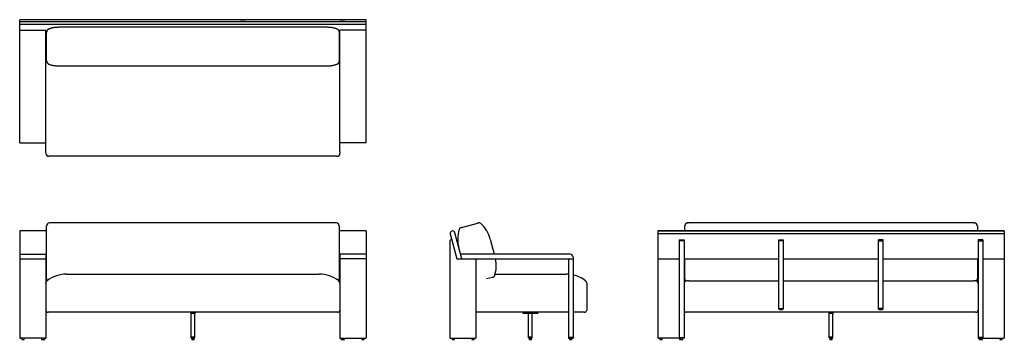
# Model space of a CAD drawing. Header units: inches. Extents: x 2598 to 2859, y 374 to 459.
import ezdxf

# ---------------------------------------------------------------- set-up
doc = ezdxf.new("R2010")
doc.units = ezdxf.units.IN
doc.header["$MEASUREMENT"] = 0

# ---------------------------------------------------------------- blocks, each defined once
blk = doc.blocks.new('Ridge Outdoor 92in Sofa_Front')
at = {"linetype": 'Continuous', "lineweight": 25}
for p, q in [((6.3, 28.82), (-0.87, 28.82)), ((-0.87, 28.82), (-0.87, 0.51)), ((6.3, 17.67), (6.3, 29.79)), ((82.81, 30.98), (7.51, 30.98)), ((84.02, 29.79), (84.02, 17.67)), ((91.18, 28.82), (84.02, 28.82)), ((91.18, 28.82), (91.18, 0.51)), ((-0.87, 22.64), (6.1, 22.64)), ((-0.87, 21.38), (6.3, 21.38)), ((6.1, 22.64), (6.1, 14.98)), ((91.18, 21.38), (84.02, 21.38)), ((91.18, 22.64), (84.22, 22.64)), ((84.22, 22.64), (84.22, 14.98)), ((6.3, 16.07), (6.3, 17.24)), ((11.6, 17.32), (78.72, 17.32)), ((84.02, 17.24), (84.02, 16.07)), ((6.1, 14.87), (6.1, 0.28)), ((84.22, 14.87), (84.22, 0.28)), ((83.62, 7.2), (6.69, 7.2)), ((44.61, 7.2), (44.61, 6.93)), ((44.61, 6.93), (45.79, 6.93)), ((44.71, 0.59), (44.71, 6.93)), ((44.72, 0.59), (44.72, 6.93)), ((45.67, 0.59), (45.67, 6.93)), ((45.69, 0.59), (45.69, 6.93)), ((45.79, 7.2), (45.79, 6.93)), ((84.22, 7.75), (84.21, 7.75)), ((6.1, 0.28), (-0.63, 0.28)), ((-0.37, 0.28), (-0.32, 0)), ((-0.32, 0), (0.32, 0)), ((0.32, 0), (0.37, 0.28)), ((4.86, 0.28), (4.92, 0)), ((4.92, 0), (5.79, 0)), ((5.55, 0), (5.61, 0.28)), ((5.79, 0), (5.85, 0.28)), ((45.69, 0.59), (44.71, 0.59)), ((44.71, 0.41), (44.71, 0.57)), ((45.69, 0.57), (44.71, 0.57)), ((44.71, 0.41), (45.69, 0.41)), ((44.72, 0.41), (44.72, 0.57)), ((45.67, 0.39), (44.73, 0.39)), ((44.82, 0.28), (44.88, 0)), ((44.82, 0.28), (45.57, 0.28)), ((44.88, 0), (45.51, 0)), ((45.08, 0.39), (45.08, 0.28)), ((45.32, 0.28), (45.32, 0.39)), ((45.51, 0), (45.57, 0.28)), ((45.67, 0.41), (45.67, 0.57)), ((45.69, 0.41), (45.69, 0.57)), ((84.22, 0.28), (90.95, 0.28)), ((84.47, 0.28), (84.53, 0)), ((84.53, 0), (85.4, 0)), ((84.71, 0.28), (84.77, 0)), ((85.4, 0), (85.46, 0.28)), ((89.94, 0.28), (90, 0)), ((90, 0), (90.63, 0)), ((90.63, 0), (90.69, 0.28))]:
    blk.add_line(p, q, dxfattribs=at)
for centre, radius, start, end in [((7.09, 30.17), 0.787, 94.9718, 180), ((83.23, 30.17), 0.787, 0, 85.0282), ((7.09, 16.07), 0.787, 180, 215.1236), ((7.04, 16.08), 0.745, 180.1271, 217.1053), ((11.6, 8.66), 8.66, 90, 126.7419), ((78.72, 8.66), 8.66, 53.2581, 90), ((83.23, 16.07), 0.787, 324.8764, 0), ((83.27, 16.07), 0.744, 322.8756, 359.8921), ((6.89, 14.97), 0.787, 126.7419, 180), ((83.43, 14.97), 0.787, 0, 53.2581), ((6.69, 7.8), 0.591, 180, 270), ((83.62, 7.8), 0.591, 270, 0), ((-0.63, 0.51), 0.236, 180, 270), ((5.87, 0.51), 0.236, 270, 0), ((44.73, 0.57), 0.0197, 90, 180), ((44.73, 0.41), 0.0197, 180, 270), ((44.75, 0.58), 0.028, 147.6526, 189.7276), ((44.75, 0.41), 0.028, 170.2724, 212.3474), ((45.65, 0.58), 0.028, 350.2724, 32.3474), ((45.67, 0.57), 0.0197, 0, 90), ((45.65, 0.41), 0.028, 327.6526, 9.7276), ((45.67, 0.41), 0.0197, 270, 0), ((84.45, 0.51), 0.236, 180, 270), ((90.95, 0.51), 0.236, 270, 0)]:
    blk.add_arc(centre, radius, start, end, dxfattribs=at)
for points, knots in [([(6.3, 29.79), (6.3, 29.86), (6.3, 29.92), (6.3, 30.05), (6.3, 30.11), (6.3, 30.17)], [0, 0, 0, 0, 0.5, 0.5, 1, 1, 1, 1]), ([(7.51, 30.98), (7.48, 30.98), (7.41, 30.98), (7.29, 30.98), (7.15, 30.97), (7.06, 30.96), (7.02, 30.96)], [0, 0, 0, 0, 0.161844, 0.431675, 0.711965, 1, 1, 1, 1]), ([(83.3, 30.96), (83.26, 30.96), (83.17, 30.97), (83.04, 30.98), (82.92, 30.98), (82.84, 30.98), (82.81, 30.98)], [0, 0, 0, 0, 0.2537, 0.535775, 0.805551, 1, 1, 1, 1]), ([(84.02, 30.17), (84.02, 30.11), (84.02, 30.05), (84.02, 29.92), (84.02, 29.86), (84.02, 29.79)], [0, 0, 0, 0, 0.5, 0.5, 1, 1, 1, 1]), ([(6.3, 17.24), (6.3, 17.32), (6.3, 17.39), (6.3, 17.53), (6.3, 17.6), (6.3, 17.67)], [0, 0, 0, 0, 0.5, 0.5, 1, 1, 1, 1]), ([(84.02, 17.67), (84.02, 17.6), (84.02, 17.53), (84.02, 17.39), (84.02, 17.32), (84.02, 17.24)], [0, 0, 0, 0, 0.5, 0.5, 1, 1, 1, 1]), ([(6.1, 14.87), (6.1, 14.89), (6.1, 14.9), (6.1, 14.93), (6.1, 14.94), (6.1, 14.95), (6.1, 14.96), (6.1, 14.97), (6.1, 14.97), (6.1, 14.97)], [0, 0, 0, 0, 0.25, 0.25, 0.5, 0.5, 0.75, 0.75, 1, 1, 1, 1]), ([(84.22, 14.97), (84.22, 14.97), (84.22, 14.97), (84.22, 14.96), (84.22, 14.95), (84.22, 14.94), (84.22, 14.93), (84.22, 14.9), (84.22, 14.89), (84.22, 14.87)], [0, 0, 0, 0, 0.25, 0.25, 0.5, 0.5, 0.75, 0.75, 1, 1, 1, 1])]:
    blk.add_open_spline(points, degree=3, knots=knots, dxfattribs=at)
blk = doc.blocks.new('Ridge Outdoor 92in Sofa_Top')
at = {"linetype": 'Continuous', "lineweight": 25}
for p, q in [((46.03, 0), (-46.03, 0)), ((-46.03, -32.68), (-46.03, 0)), ((-39.06, 0.03), (-40.32, 0.03)), ((-40.32, 0.03), (-40.32, 0)), ((-39.06, 0), (-39.06, 0.03)), ((-12.6, 0.03), (-13.86, 0.03)), ((-13.86, 0.03), (-13.86, 0)), ((-12.6, 0), (-12.6, 0.03)), ((12.6, 0.03), (13.86, 0.03)), ((12.6, 0), (12.6, 0.03)), ((13.86, 0.03), (13.86, 0)), ((39.06, 0), (39.06, 0.03)), ((39.06, 0.03), (40.32, 0.03)), ((40.32, 0.03), (40.32, 0)), ((46.03, -32.68), (46.03, 0)), ((-46.03, -0.47), (46.03, -0.47)), ((46.03, -1.24), (-46.03, -1.24)), ((35.71, -2), (-35.71, -2)), ((38.31, -2.46), (38.35, -2.47)), ((-46.03, -2.77), (-39.06, -2.77)), ((-39.06, -35.03), (-39.06, -2.77)), ((-38.85, -3.11), (-39.06, -3.11)), ((-38.86, -4.37), (-39.06, -4.37)), ((-38.86, -7.58), (-38.86, -3.21)), ((39.06, -3.11), (38.85, -3.11)), ((38.86, -3.21), (38.86, -7.58)), ((39.06, -4.37), (38.86, -4.37)), ((39.06, -35.03), (39.06, -2.77)), ((46.03, -2.77), (39.06, -2.77)), ((-38.86, -11), (-38.86, -7.75)), ((38.86, -7.75), (38.86, -11)), ((-35.71, -12.25), (35.71, -12.25)), ((-46.03, -32.68), (-39.06, -32.68)), ((46.03, -32.68), (39.06, -32.68)), ((37.8, -36.29), (-37.8, -36.29))]:
    blk.add_line(p, q, dxfattribs=at)
at = {"linetype": 'Continuous', "lineweight": 25, "flags": 128}
for points in [[(-38.86, -3.7), (-38.88, -3.71), (-38.94, -3.74), (-38.99, -3.78), (-39.03, -3.82), (-39.05, -3.86), (-39.06, -3.89)], [(39.06, -3.89), (39.05, -3.86), (39.03, -3.82), (38.99, -3.78), (38.94, -3.74), (38.88, -3.71), (38.86, -3.7)]]:
    blk.add_lwpolyline(points, dxfattribs=at)
at = {"linetype": 'Continuous', "lineweight": 25}
for centre, radius, start, end in [((-38.07, -3.21), 0.786, 107.5978, 179.9673), ((-38.07, -3.2), 0.787, 110.9679, 179.9995), ((38.07, -3.21), 0.786, 0.0356, 72.3993), ((38.07, -3.2), 0.787, 0.0003, 69.1193), ((-38.27, -3.89), 0.787, 138.5904, 180), ((38.27, -3.89), 0.787, 0, 41.4096), ((-38.1, -11), 0.755, 180.3547, 239.1705), ((-38.07, -11.04), 0.787, 180.0005, 249.0281), ((38.07, -11.04), 0.787, 290.8839, 359.9997), ((38.1, -11), 0.755, 300.8295, 359.6453), ((-38.27, -35.5), 0.787, 180, 270), ((38.27, -35.5), 0.787, 270, 0)]:
    blk.add_arc(centre, radius, start, end, dxfattribs=at)
for points, knots in [([(-35.71, -2), (-35.79, -2), (-35.98, -2), (-36.27, -2.02), (-36.58, -2.04), (-36.89, -2.08), (-37.19, -2.14), (-37.49, -2.2), (-37.78, -2.27), (-38.06, -2.36), (-38.25, -2.43), (-38.35, -2.47), (-38.35, -2.47)], [0, 0, 0, 0, 0.091497, 0.208897, 0.325036, 0.439846, 0.553272, 0.66527, 0.775813, 0.884885, 0.992481, 1, 1, 1, 1]), ([(-38.35, -2.47), (-38.35, -2.47), (-38.33, -2.46), (-38.32, -2.46), (-38.31, -2.46)], [0, 0, 0, 0, 0.426504, 1, 1, 1, 1]), ([(38.35, -2.47), (38.32, -2.46), (38.21, -2.41), (38, -2.34), (37.72, -2.26), (37.43, -2.19), (37.14, -2.13), (36.84, -2.08), (36.54, -2.04), (36.23, -2.01), (35.96, -2), (35.78, -2), (35.71, -2)], [0, 0, 0, 0, 0.032124, 0.138687, 0.246395, 0.355498, 0.465993, 0.577867, 0.691097, 0.805646, 0.921466, 1, 1, 1, 1]), ([(-38.86, -7.75), (-38.86, -7.74), (-38.86, -7.71), (-38.86, -7.65), (-38.86, -7.62), (-38.86, -7.58)], [0, 0, 0, 0, 0.5, 0.5, 1, 1, 1, 1]), ([(38.86, -7.58), (38.86, -7.62), (38.86, -7.65), (38.86, -7.71), (38.86, -7.74), (38.86, -7.75)], [0, 0, 0, 0, 0.5, 0.5, 1, 1, 1, 1]), ([(-38.86, -11.04), (-38.86, -11.04), (-38.86, -11.04), (-38.86, -11.02), (-38.86, -11)], [0, 0, 0, 0, 0.349577, 1, 1, 1, 1]), ([(-38.49, -11.65), (-38.47, -11.68), (-38.42, -11.74), (-38.37, -11.77), (-38.35, -11.78)], [0, 0, 0, 0, 0.550051, 1, 1, 1, 1]), ([(-38.35, -11.78), (-38.33, -11.79), (-38.21, -11.83), (-38, -11.91), (-37.72, -11.99), (-37.43, -12.06), (-37.14, -12.12), (-36.84, -12.17), (-36.54, -12.21), (-36.23, -12.23), (-35.96, -12.25), (-35.78, -12.25), (-35.71, -12.25)], [0, 0, 0, 0, 0.03239, 0.138924, 0.246602, 0.355676, 0.46614, 0.577984, 0.691182, 0.8057, 0.921488, 1, 1, 1, 1]), ([(35.71, -12.25), (35.79, -12.25), (35.98, -12.25), (36.27, -12.23), (36.58, -12.2), (36.89, -12.16), (37.19, -12.11), (37.49, -12.05), (37.78, -11.97), (38.06, -11.89), (38.25, -11.82), (38.35, -11.78), (38.35, -11.78)], [0, 0, 0, 0, 0.0915234, 0.2089562, 0.3251286, 0.4399711, 0.553428, 0.6654578, 0.7760318, 0.8851343, 0.9927609, 1, 1, 1, 1]), ([(38.35, -11.78), (38.35, -11.78), (38.37, -11.77), (38.4, -11.75), (38.45, -11.71), (38.48, -11.67), (38.49, -11.65)], [0, 0, 0, 0, 0.040925, 0.353384, 0.676714, 1, 1, 1, 1]), ([(38.86, -11), (38.86, -11.02), (38.86, -11.04), (38.86, -11.04), (38.86, -11.04)], [0, 0, 0, 0, 0.633217, 1, 1, 1, 1]), ([(-39.06, -35.5), (-39.06, -35.47), (-39.06, -35.43), (-39.06, -35.35), (-39.06, -35.31), (-39.06, -35.23), (-39.06, -35.19), (-39.06, -35.11), (-39.06, -35.07), (-39.06, -35.03)], [0, 0, 0, 0, 0.25, 0.25, 0.5, 0.5, 0.75, 0.75, 1, 1, 1, 1]), ([(-37.8, -36.29), (-37.84, -36.29), (-37.88, -36.29), (-37.96, -36.29), (-38, -36.29), (-38.08, -36.29), (-38.12, -36.29), (-38.19, -36.29), (-38.23, -36.29), (-38.27, -36.29)], [0, 0, 0, 0, 0.25, 0.25, 0.5, 0.5, 0.75, 0.75, 1, 1, 1, 1]), ([(38.27, -36.29), (38.23, -36.29), (38.19, -36.29), (38.12, -36.29), (38.08, -36.29), (38, -36.29), (37.96, -36.29), (37.88, -36.29), (37.84, -36.29), (37.8, -36.29)], [0, 0, 0, 0, 0.25, 0.25, 0.5, 0.5, 0.75, 0.75, 1, 1, 1, 1]), ([(39.06, -35.03), (39.06, -35.07), (39.06, -35.11), (39.06, -35.19), (39.06, -35.23), (39.06, -35.31), (39.06, -35.35), (39.06, -35.43), (39.06, -35.47), (39.06, -35.5)], [0, 0, 0, 0, 0.25, 0.25, 0.5, 0.5, 0.75, 0.75, 1, 1, 1, 1])]:
    blk.add_open_spline(points, degree=3, knots=knots, dxfattribs=at)
blk = doc.blocks.new('Ridge Outdoor 92in Sofa_Side')
at = {"linetype": 'Continuous', "lineweight": 25}
for p, q in [((2.17, 29.76), (6.54, 30.93)), ((-0.87, 26.23), (-0.87, 0.51)), ((-0.81, 28.03), (0.97, 21.38)), ((-0.39, 26.47), (-0.63, 26.47)), ((2.27, 21.38), (0.41, 28.35)), ((9.83, 26.66), (10.9, 22.64)), ((0.97, 21.38), (31.84, 21.38)), ((31.05, 22.64), (1.94, 22.64)), ((6.1, 0.51), (6.1, 21.38)), ((30.58, 21.38), (30.58, 0.28)), ((31.84, 21.85), (31.84, 0.28)), ((10.41, 16.48), (8.81, 16.05)), ((11.11, 17.32), (29.96, 17.32)), ((35.46, 14.87), (35.46, 7.8)), ((30.58, 7.2), (6.1, 7.2)), ((18.52, 7.2), (18.52, 6.93)), ((18.52, 6.93), (22.45, 6.93)), ((19.99, 0.59), (19.99, 6.93)), ((20.01, 0.59), (20.01, 6.93)), ((20.96, 0.59), (20.96, 6.93)), ((20.98, 0.59), (20.98, 6.93)), ((22.45, 7.2), (22.45, 6.93)), ((34.87, 7.2), (31.84, 7.2)), ((-0.63, 0.28), (5.87, 0.28)), ((-0.37, 0.28), (-0.32, 0)), ((-0.32, 0), (0.32, 0)), ((0.32, 0), (0.37, 0.28)), ((4.86, 0.28), (4.92, 0)), ((4.92, 0), (5.55, 0)), ((5.55, 0), (5.61, 0.28)), ((20.98, 0.59), (19.99, 0.59)), ((20.98, 0.57), (19.99, 0.57)), ((19.99, 0.41), (19.99, 0.57)), ((19.99, 0.41), (20.98, 0.41)), ((20.01, 0.41), (20.01, 0.57)), ((20.96, 0.39), (20.01, 0.39)), ((20.11, 0.28), (20.17, 0)), ((20.11, 0.28), (20.86, 0.28)), ((20.17, 0), (20.8, 0)), ((20.37, 0.39), (20.37, 0.28)), ((20.6, 0.28), (20.6, 0.39)), ((20.8, 0), (20.86, 0.28)), ((20.96, 0.41), (20.96, 0.57)), ((20.98, 0.41), (20.98, 0.57)), ((31.84, 0.51), (30.58, 0.51)), ((30.58, 0.28), (31.84, 0.28)), ((30.84, 0.28), (30.9, 0)), ((30.9, 0), (31.53, 0)), ((31.53, 0), (31.59, 0.28))]:
    blk.add_line(p, q, dxfattribs=at)
for centre, radius, start, end in [((-0.2, 28.19), 0.63, 15, 195), ((9.83, 26.66), 8.66, 162.8285, 195), ((2.3, 28.98), 0.787, 105, 162.8285), ((6.81, 30.19), 0.787, 47.1715, 105), ((1.46, 24.42), 8.66, 15, 47.1715), ((-0.63, 26.23), 0.236, 90, 180), ((2.75, 19.59), 8.66, 342.8285, 11.9325), ((31.05, 21.85), 0.787, 0, 90), ((10.28, 17.26), 0.787, 285, 342.8285), ((29.96, 8.66), 8.66, 85.8826, 90), ((29.96, 11.51), 5.81, 83.8516, 89.997), ((29.96, 8.66), 8.66, 53.2581, 77.4521), ((34.67, 14.97), 0.787, 0, 53.2581), ((34.87, 7.8), 0.591, 270, 0), ((-0.63, 0.51), 0.236, 180, 270), ((5.87, 0.51), 0.236, 270, 0), ((20.01, 0.57), 0.0197, 90, 180), ((20.01, 0.41), 0.0197, 180, 270), ((20.03, 0.58), 0.028, 147.6526, 189.7276), ((20.03, 0.41), 0.028, 170.2724, 212.3474), ((20.93, 0.58), 0.0289, 350.9772, 31.6427), ((20.96, 0.57), 0.0197, 0, 90), ((20.93, 0.41), 0.028, 327.6526, 9.7276), ((20.96, 0.41), 0.0197, 270, 0)]:
    blk.add_arc(centre, radius, start, end, dxfattribs=at)
for points, knots in [([(2.1, 29.75), (2.1, 29.75), (2.11, 29.75), (2.13, 29.75), (2.15, 29.76), (2.17, 29.76)], [0, 0, 0, 0, 0.5, 0.5, 1, 1, 1, 1]), ([(6.54, 30.93), (6.56, 30.94), (6.58, 30.95), (6.6, 30.95), (6.61, 30.95), (6.61, 30.95)], [0, 0, 0, 0, 0.5, 0.5, 1, 1, 1, 1]), ([(10.48, 16.5), (10.48, 16.5), (10.47, 16.5), (10.45, 16.49), (10.43, 16.49), (10.41, 16.48)], [0, 0, 0, 0, 0.5, 0.5, 1, 1, 1, 1]), ([(35.46, 14.97), (35.46, 14.97), (35.46, 14.97), (35.46, 14.96), (35.46, 14.95), (35.46, 14.94), (35.46, 14.93), (35.46, 14.9), (35.46, 14.89), (35.46, 14.87)], [0, 0, 0, 0, 0.25, 0.25, 0.5, 0.5, 0.75, 0.75, 1, 1, 1, 1])]:
    blk.add_open_spline(points, degree=3, knots=knots, dxfattribs=at)
blk = doc.blocks.new('Ridge Outdoor 92in Sofa_Back')
at = {"linetype": 'Continuous', "lineweight": 25}
for p, q in [((91.18, 28.82), (-0.87, 28.82)), ((-0.87, 28.82), (-0.87, 0.51)), ((91.18, 28.8), (-0.87, 28.8)), ((6.3, 28.82), (6.3, 30.17)), ((82.81, 30.98), (7.51, 30.98)), ((7.51, 30.98), (7.51, 30.95)), ((82.81, 30.95), (7.51, 30.95)), ((82.81, 30.98), (82.81, 30.95)), ((84.02, 30.17), (84.02, 28.82)), ((91.18, 28.82), (91.18, 0.51)), ((91.18, 28.03), (-0.87, 28.03)), ((4.84, 26.47), (6.1, 26.47)), ((4.84, 26.47), (4.84, 0.28)), ((6.1, 26.23), (4.84, 26.23)), ((6.1, 26.47), (6.1, 0.28)), ((31.3, 26.47), (32.56, 26.47)), ((31.3, 7.99), (31.3, 26.47)), ((32.56, 26.23), (31.3, 26.23)), ((32.56, 7.99), (32.56, 26.47)), ((59.02, 26.47), (57.76, 26.47)), ((57.76, 7.99), (57.76, 26.47)), ((57.76, 26.23), (59.02, 26.23)), ((59.02, 7.99), (59.02, 26.47)), ((84.22, 26.47), (84.22, 0.28)), ((85.48, 26.47), (84.22, 26.47)), ((84.22, 26.23), (85.48, 26.23)), ((85.48, 26.47), (85.48, 0.28)), ((-0.87, 21.38), (4.84, 21.38)), ((6.1, 21.38), (31.3, 21.38)), ((6.3, 16.46), (6.3, 21.38)), ((32.56, 21.38), (57.76, 21.38)), ((59.02, 21.38), (84.22, 21.38)), ((84.02, 21.38), (84.02, 16.46)), ((85.48, 21.38), (91.18, 21.38)), ((7.36, 15.6), (31.3, 15.6)), ((32.56, 15.6), (57.76, 15.6)), ((59.02, 15.6), (82.96, 15.6)), ((31.3, 8.23), (32.56, 8.23)), ((32.56, 7.99), (31.3, 7.99)), ((31.49, 7.91), (31.49, 7.99)), ((31.49, 7.91), (32.3, 7.91)), ((32.3, 7.91), (32.3, 7.99)), ((59.02, 8.23), (57.76, 8.23)), ((57.76, 7.99), (59.02, 7.99)), ((57.94, 7.91), (57.94, 7.99)), ((57.94, 7.91), (58.75, 7.91)), ((58.75, 7.91), (58.75, 7.99)), ((6.1, 7.75), (6.1, 7.75)), ((83.62, 7.2), (6.69, 7.2)), ((44.53, 7.2), (44.53, 6.93)), ((44.53, 6.93), (45.71, 6.93)), ((44.63, 0.59), (44.63, 6.93)), ((44.64, 0.59), (44.64, 6.93)), ((45.6, 0.59), (45.6, 6.93)), ((45.61, 0.59), (45.61, 6.93)), ((45.71, 7.2), (45.71, 6.93)), ((6.1, 0.28), (-0.63, 0.28)), ((-0.37, 0.28), (-0.32, 0)), ((-0.32, 0), (0.32, 0)), ((0.32, 0), (0.37, 0.28)), ((4.84, 0.51), (6.1, 0.51)), ((4.86, 0.28), (4.92, 0)), ((4.92, 0), (5.79, 0)), ((5.1, 0.28), (5.16, 0)), ((5.79, 0), (5.85, 0.28)), ((45.61, 0.59), (44.63, 0.59)), ((45.61, 0.57), (44.63, 0.57)), ((44.63, 0.41), (44.63, 0.57)), ((44.63, 0.41), (45.61, 0.41)), ((44.64, 0.41), (44.64, 0.57)), ((45.59, 0.39), (44.65, 0.39)), ((44.75, 0.28), (44.8, 0)), ((44.75, 0.28), (45.49, 0.28)), ((44.8, 0), (45.43, 0)), ((45, 0.39), (45, 0.28)), ((45.24, 0.28), (45.24, 0.39)), ((45.43, 0), (45.49, 0.28)), ((45.6, 0.41), (45.6, 0.57)), ((45.61, 0.41), (45.61, 0.57)), ((85.48, 0.51), (84.22, 0.51)), ((84.22, 0.28), (90.95, 0.28)), ((84.47, 0.28), (84.53, 0)), ((84.53, 0), (85.4, 0)), ((85.16, 0), (85.22, 0.28)), ((85.4, 0), (85.46, 0.28)), ((89.94, 0.28), (90, 0)), ((90, 0), (90.63, 0)), ((90.63, 0), (90.69, 0.28))]:
    blk.add_line(p, q, dxfattribs=at)
at = {"linetype": 'Continuous', "lineweight": 25, "flags": 128}
for points in [[(7.02, 30.96), (7.05, 30.95), (7.09, 30.93)], [(83.23, 30.93), (83.27, 30.95), (83.3, 30.96)]]:
    blk.add_lwpolyline(points, dxfattribs=at)
at = {"linetype": 'Continuous', "lineweight": 25}
for centre, radius, start, end in [((7.09, 30.17), 0.787, 94.9718, 180), ((7.07, 30.16), 0.773, 88.93, 179.0841), ((83.24, 30.16), 0.776, 1.1042, 90.8818), ((83.23, 30.17), 0.787, 0, 85.0282), ((7.09, 16.07), 0.787, 180, 215.1236), ((83.23, 16.07), 0.787, 324.8764, 0), ((6.89, 14.97), 0.787, 126.7419, 180), ((6.84, 14.86), 0.737, 107.6913, 178.677), ((83.48, 14.86), 0.735, 1.2162, 72.4155), ((83.43, 14.97), 0.787, 0, 53.2581), ((6.69, 7.8), 0.591, 180, 270), ((83.62, 7.8), 0.591, 270, 0), ((-0.63, 0.51), 0.236, 180, 270), ((44.65, 0.57), 0.0197, 90, 180), ((44.65, 0.41), 0.0197, 180, 270), ((44.67, 0.58), 0.028, 147.6526, 189.7276), ((44.67, 0.41), 0.028, 170.2724, 212.3474), ((45.59, 0.57), 0.0197, 0, 90), ((45.57, 0.58), 0.028, 350.2724, 32.3474), ((45.59, 0.41), 0.0197, 270, 0), ((45.57, 0.41), 0.028, 327.6526, 9.7276), ((90.95, 0.51), 0.236, 270, 0)]:
    blk.add_arc(centre, radius, start, end, dxfattribs=at)
for points, knots in [([(7.51, 30.98), (7.48, 30.98), (7.41, 30.98), (7.29, 30.98), (7.15, 30.97), (7.06, 30.96), (7.02, 30.96)], [0, 0, 0, 0, 0.165434, 0.435497, 0.715983, 1, 1, 1, 1]), ([(7.51, 30.95), (7.43, 30.95), (7.36, 30.95), (7.22, 30.95), (7.15, 30.94), (7.09, 30.93)], [0, 0, 0, 0, 0.5, 0.5, 1, 1, 1, 1]), ([(83.3, 30.96), (83.3, 30.96), (83.25, 30.96), (83.15, 30.97), (83.01, 30.98), (82.9, 30.98), (82.83, 30.98), (82.81, 30.98)], [0, 0, 0, 0, 0.0040722, 0.3267027, 0.6055119, 0.8724752, 1, 1, 1, 1]), ([(83.23, 30.93), (83.16, 30.94), (83.09, 30.95), (82.95, 30.95), (82.88, 30.95), (82.81, 30.95)], [0, 0, 0, 0, 0.5, 0.5, 1, 1, 1, 1]), ([(6.3, 16.07), (6.3, 16.13), (6.3, 16.2), (6.3, 16.32), (6.3, 16.39), (6.3, 16.46)], [0, 0, 0, 0, 0.5, 0.5, 1, 1, 1, 1]), ([(84.02, 16.46), (84.02, 16.39), (84.02, 16.32), (84.02, 16.2), (84.02, 16.13), (84.02, 16.07)], [0, 0, 0, 0, 0.5, 0.5, 1, 1, 1, 1]), ([(6.42, 15.6), (6.43, 15.61), (6.45, 15.62), (6.48, 15.63), (6.49, 15.63), (6.53, 15.62), (6.54, 15.61), (6.58, 15.59), (6.6, 15.58), (6.62, 15.56)], [0, 0, 0, 0, 0.25, 0.25, 0.5, 0.5, 0.75, 0.75, 1, 1, 1, 1]), ([(6.62, 15.56), (6.74, 15.59), (6.86, 15.61), (7.05, 15.63), (7.11, 15.63), (7.2, 15.62), (7.23, 15.62), (7.3, 15.61), (7.33, 15.61), (7.36, 15.6)], [0, 0, 0, 0, 0.5, 0.5, 0.75, 0.75, 0.875, 0.875, 1, 1, 1, 1]), ([(82.96, 15.6), (83.02, 15.61), (83.08, 15.62), (83.21, 15.63), (83.27, 15.63), (83.36, 15.62), (83.39, 15.62), (83.46, 15.61), (83.49, 15.6), (83.58, 15.59), (83.64, 15.58), (83.7, 15.56)], [0, 0, 0, 0, 0.25, 0.25, 0.5, 0.5, 0.625, 0.625, 0.75, 0.75, 1, 1, 1, 1]), ([(83.7, 15.56), (83.74, 15.59), (83.77, 15.61), (83.82, 15.63), (83.84, 15.63), (83.86, 15.62), (83.87, 15.62), (83.88, 15.61), (83.89, 15.61), (83.9, 15.6)], [0, 0, 0, 0, 0.5, 0.5, 0.75, 0.75, 0.875, 0.875, 1, 1, 1, 1])]:
    blk.add_open_spline(points, degree=3, knots=knots, dxfattribs=at)

msp = doc.modelspace()

# ---------------------------------------------------------------- block references
for name, p in [('Ridge Outdoor 92in Sofa_Top', (2643.92, 458.69)), ('Ridge Outdoor 92in Sofa_Front', (2598.76, 373.71)), ('Ridge Outdoor 92in Sofa_Side', (2713.08, 373.71)), ('Ridge Outdoor 92in Sofa_Back', (2768.29, 373.71))]:
    msp.add_blockref(name, p)

doc.saveas('drawing.dxf')
